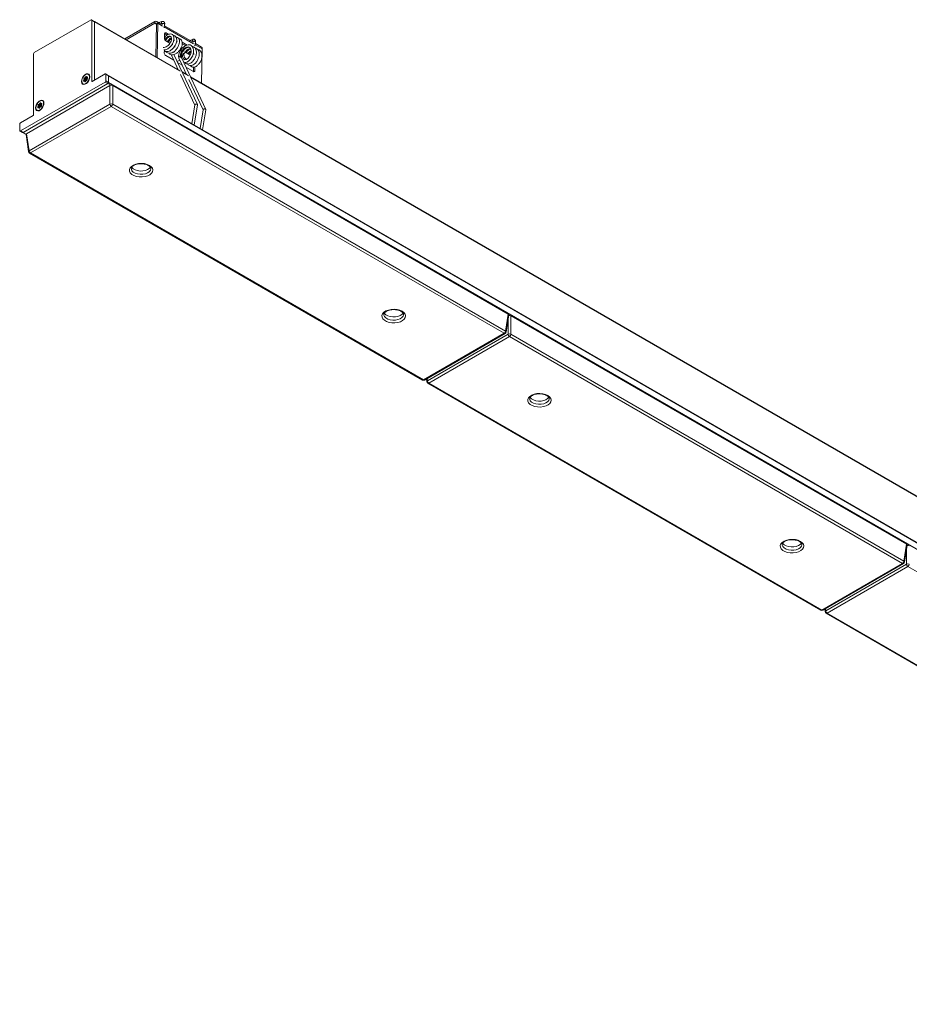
# Model space of a CAD drawing. Header units: millimetres. Extents: x 12 to 288, y 98 to 274.
# Tile 1 of 6: x 87 to 177, y 104 to 205. Entities that reach past the tile are written whole.
import ezdxf

# ---------------------------------------------------------------- set-up
doc = ezdxf.new("R2010")
doc.units = ezdxf.units.MM

msp = doc.modelspace()

# ---------------------------------------------------------------- linework, layer by layer
at = {"color": 7, "linetype": 'Continuous', "lineweight": 15}
for p, q in [((93.976, 204.718), (88.178, 201.37)), ((94.309, 204.559), (94.026, 204.723)), ((94.047, 198.471), (94.047, 204.677)), ((94.33, 204.514), (94.047, 204.677)), ((103.017, 199.532), (94.309, 204.559)), ((94.33, 198.585), (94.33, 204.514)), ((100.478, 204.532), (97.418, 202.765)), ((100.478, 204.368), (97.559, 202.683)), ((100.478, 204.368), (100.478, 204.532)), ((100.57, 200.945), (100.62, 204.284)), ((100.62, 204.284), (100.761, 204.363)), ((101.197, 204.252), (100.678, 204.551)), ((100.709, 200.865), (100.761, 204.363)), ((101.185, 204.547), (100.869, 204.441)), ((101.17, 204.268), (101.201, 204.278)), ((101.207, 204.314), (101.197, 204.25)), ((101.212, 204.313), (101.207, 204.314)), ((101.4, 203.884), (101.464, 204.272)), ((104.353, 202.43), (101.437, 204.113)), ((101.458, 203.301), (101.451, 202.807)), ((101.461, 203.305), (101.602, 203.384)), ((101.715, 203.159), (101.461, 203.305)), ((101.59, 202.561), (101.997, 202.326)), ((101.859, 203.236), (101.602, 203.384)), ((101.997, 202.996), (101.986, 203.002)), ((102.439, 202.713), (102.397, 202.7)), ((104.342, 202.725), (104.025, 202.619)), ((101.434, 201.65), (101.429, 201.324)), ((101.818, 201.764), (101.794, 201.778)), ((102.1, 201.601), (102.077, 201.615)), ((102.211, 202.202), (102.3, 202.151)), ((102.575, 201.663), (102.575, 201.656)), ((102.722, 202.549), (102.68, 202.537)), ((102.987, 202.425), (102.977, 202.43)), ((103.113, 201.629), (103.254, 201.547)), ((103.266, 201.568), (103.125, 201.649)), ((103.743, 202.148), (103.254, 202.431)), ((103.578, 202.083), (103.26, 202.267)), ((103.732, 201.876), (103.784, 201.895)), ((104.015, 201.712), (104.066, 201.731)), ((104.326, 202.446), (104.358, 202.456)), ((104.364, 202.492), (104.353, 202.428)), ((104.369, 202.491), (104.364, 202.492)), ((104.556, 202.062), (104.62, 202.45)), ((105.204, 201.939), (104.594, 202.291)), ((105.234, 198.252), (105.287, 201.75)), ((88.107, 201.248), (88.107, 195.042)), ((101.568, 201.078), (102.397, 200.599)), ((102.126, 201.177), (102.397, 200.599)), ((102.326, 201.382), (102.509, 201.484)), ((102.4, 200.592), (102.852, 199.627)), ((104.802, 196.078), (102.412, 201.177)), ((103.013, 200.606), (102.75, 200.455)), ((102.911, 200.822), (103.245, 200.109)), ((103.069, 200.973), (103.069, 200.973)), ((103.147, 200.927), (103.151, 200.919)), ((105.65, 195.588), (103.175, 200.869)), ((103.282, 201.094), (103.423, 201.173)), ((103.282, 201.088), (103.423, 201.167)), ((103.282, 201.088), (103.282, 201.094)), ((103.53, 201.368), (103.348, 201.267)), ((103.423, 201.167), (103.423, 201.173)), ((103.483, 200.657), (103.455, 200.715)), ((103.708, 201.338), (104.069, 201.129)), ((104.286, 201.004), (104.352, 200.966)), ((104.365, 201.24), (104.446, 201.308)), ((104.444, 201.401), (104.402, 201.377)), ((104.425, 201.19), (104.426, 201.275)), ((102.789, 200.373), (103.246, 200.109)), ((103.248, 200.103), (103.701, 199.137)), ((103.637, 199.883), (104.396, 199.445)), ((103.978, 200.517), (103.932, 200.544)), ((104.261, 200.354), (104.215, 200.38)), ((104.399, 199.449), (104.405, 199.887)), ((104.54, 199.528), (104.546, 199.917)), ((93.232, 198.574), (93.267, 198.615)), ((93.274, 198.536), (93.232, 198.574)), ((93.248, 198.665), (93.298, 198.681)), ((93.272, 198.643), (93.248, 198.665)), ((93.267, 198.615), (93.309, 198.578)), ((93.272, 198.643), (93.323, 198.659)), ((93.274, 198.536), (93.309, 198.578)), ((93.323, 198.659), (93.298, 198.681)), ((93.418, 198.612), (93.298, 198.681)), ((93.429, 198.509), (93.309, 198.578)), ((93.322, 198.803), (93.356, 198.798)), ((93.322, 198.803), (93.336, 198.751)), ((93.443, 198.59), (93.323, 198.659)), ((93.336, 198.751), (93.369, 198.746)), ((93.456, 198.681), (93.336, 198.751)), ((93.356, 198.798), (93.369, 198.746)), ((93.489, 198.676), (93.369, 198.746)), ((93.377, 198.818), (93.391, 198.869)), ((93.377, 198.818), (93.431, 198.804)), ((93.391, 198.869), (93.446, 198.855)), ((93.418, 198.612), (93.443, 198.59)), ((93.431, 198.804), (93.446, 198.855)), ((93.551, 198.735), (93.431, 198.804)), ((93.489, 198.676), (93.456, 198.681)), ((93.486, 198.567), (93.457, 198.55)), ((93.465, 198.552), (93.508, 198.572)), ((93.498, 198.547), (93.465, 198.552)), ((93.493, 198.606), (93.469, 198.628)), ((93.469, 198.628), (93.503, 198.623)), ((93.498, 198.547), (93.542, 198.567)), ((93.5, 198.905), (93.499, 198.858)), ((93.499, 198.857), (93.499, 198.825)), ((93.542, 198.567), (93.508, 198.572)), ((93.511, 198.797), (93.575, 198.761)), ((93.515, 198.851), (93.554, 198.879)), ((93.515, 198.851), (93.547, 198.804)), ((93.545, 198.567), (93.542, 198.567)), ((93.546, 198.716), (93.546, 198.684)), ((93.547, 198.804), (93.586, 198.833)), ((93.549, 198.708), (93.573, 198.686)), ((93.549, 198.708), (93.555, 198.659)), ((93.588, 198.777), (93.553, 198.735)), ((93.554, 198.879), (93.586, 198.833)), ((93.555, 198.659), (93.579, 198.637)), ((93.573, 198.686), (93.579, 198.637)), ((93.579, 198.637), (93.582, 198.632)), ((93.719, 199.144), (93.69, 199.16)), ((95.39, 199.198), (94.089, 198.447)), ((95.723, 199.039), (95.44, 199.203)), ((95.461, 198.504), (95.461, 199.157)), ((95.744, 198.994), (95.461, 199.157)), ((258.358, 105.152), (95.723, 199.039)), ((95.744, 198.34), (95.744, 198.994)), ((258.378, 105.107), (95.744, 198.994)), ((103.082, 199.138), (104.54, 196.027)), ((103.866, 199.042), (103.244, 199.401)), ((103.93, 198.649), (105.388, 195.537)), ((247.049, 116.384), (104.092, 198.911)), ((104.399, 199.449), (104.54, 199.528)), ((86.764, 193.401), (95.39, 198.381)), ((95.673, 198.218), (87.046, 193.238)), ((95.886, 198.014), (87.399, 193.115)), ((93.13, 198.19), (93.159, 198.174)), ((93.306, 198.5), (93.267, 198.471)), ((93.336, 198.518), (93.308, 198.501)), ((93.32, 198.446), (93.322, 198.493)), ((93.32, 198.446), (93.377, 198.445)), ((93.322, 198.493), (93.378, 198.491)), ((93.43, 198.484), (93.366, 198.521)), ((93.377, 198.445), (93.378, 198.491)), ((93.444, 198.533), (93.429, 198.482)), ((95.673, 198.218), (95.39, 198.381)), ((95.461, 198.504), (95.744, 198.34)), ((95.744, 198.34), (258.378, 104.453)), ((95.886, 196.134), (95.886, 198.014)), ((96.168, 198.014), (96.168, 196.134)), ((136.474, 174.746), (96.168, 198.014)), ((87.661, 191.386), (95.886, 196.134)), ((96.027, 195.903), (87.802, 191.156)), ((88.565, 195.88), (88.6, 195.921)), ((88.607, 195.842), (88.565, 195.88)), ((88.581, 195.971), (88.631, 195.987)), ((88.605, 195.948), (88.581, 195.971)), ((88.6, 195.921), (88.642, 195.884)), ((88.639, 195.806), (88.6, 195.777)), ((88.605, 195.948), (88.656, 195.965)), ((88.607, 195.842), (88.642, 195.884)), ((88.656, 195.965), (88.631, 195.987)), ((88.752, 195.918), (88.631, 195.987)), ((88.669, 195.824), (88.641, 195.807)), ((88.762, 195.814), (88.642, 195.884)), ((88.653, 195.752), (88.655, 195.798)), ((88.653, 195.752), (88.71, 195.751)), ((88.655, 195.798), (88.711, 195.797)), ((88.656, 196.109), (88.689, 196.104)), ((88.656, 196.109), (88.669, 196.056)), ((88.776, 195.896), (88.656, 195.965)), ((88.669, 196.056), (88.702, 196.051)), ((88.789, 195.987), (88.669, 196.056)), ((88.689, 196.104), (88.702, 196.051)), ((88.763, 195.79), (88.699, 195.826)), ((88.822, 195.982), (88.702, 196.051)), ((88.71, 196.124), (88.725, 196.175)), ((88.71, 196.124), (88.764, 196.11)), ((88.71, 195.751), (88.711, 195.797)), ((88.725, 196.175), (88.779, 196.161)), ((88.752, 195.918), (88.776, 195.896)), ((88.777, 195.839), (88.762, 195.788)), ((88.764, 196.11), (88.779, 196.161)), ((88.884, 196.041), (88.764, 196.11)), ((88.822, 195.982), (88.789, 195.987)), ((88.819, 195.873), (88.79, 195.856)), ((88.798, 195.858), (88.841, 195.878)), ((88.831, 195.853), (88.798, 195.858)), ((88.826, 195.912), (88.802, 195.934)), ((88.802, 195.934), (88.836, 195.929)), ((88.831, 195.853), (88.875, 195.873)), ((88.834, 196.21), (88.832, 196.164)), ((88.832, 196.163), (88.832, 196.131)), ((88.875, 195.873), (88.841, 195.878)), ((88.844, 196.103), (88.908, 196.066)), ((88.848, 196.156), (88.887, 196.185)), ((88.848, 196.156), (88.88, 196.11)), ((88.878, 195.873), (88.875, 195.873)), ((88.879, 196.022), (88.879, 195.989)), ((88.88, 196.11), (88.919, 196.139)), ((88.882, 196.014), (88.906, 195.992)), ((88.882, 196.014), (88.888, 195.965)), ((88.921, 196.082), (88.886, 196.041)), ((88.887, 196.185), (88.919, 196.139)), ((88.888, 195.965), (88.912, 195.942)), ((88.906, 195.992), (88.912, 195.942)), ((88.912, 195.942), (88.916, 195.938)), ((89.052, 196.45), (89.023, 196.466)), ((136.071, 172.786), (96.027, 195.903)), ((96.168, 196.134), (136.212, 173.017)), ((104.543, 196.043), (104.226, 194.131)), ((104.466, 193.992), (104.806, 196.047)), ((105.391, 195.553), (105.075, 193.641)), ((105.315, 193.502), (105.655, 195.557)), ((88.065, 194.969), (86.764, 194.218)), ((88.463, 195.496), (88.492, 195.48)), ((86.693, 194.095), (86.693, 193.442)), ((86.714, 193.396), (86.996, 193.233)), ((86.764, 193.401), (87.046, 193.238)), ((86.996, 193.233), (87.341, 193.034)), ((87.342, 193.024), (87.605, 191.289)), ((87.399, 193.115), (87.661, 191.386)), ((87.702, 191.146), (127.746, 168.029)), ((87.802, 191.156), (127.846, 168.039)), ((100.067, 189.564), (100.067, 189.576)), ((125.806, 174.705), (125.806, 174.717)), ((136.212, 173.017), (136.474, 174.746)), ((136.269, 172.92), (136.531, 174.654)), ((136.755, 174.583), (136.755, 172.703)), ((177.062, 151.315), (136.755, 174.583)), ((127.846, 168.039), (136.071, 172.786)), ((127.946, 168.029), (136.171, 172.777)), ((128.249, 167.955), (136.474, 172.703)), ((136.615, 172.473), (128.39, 167.725)), ((176.659, 149.356), (136.615, 172.473)), ((136.755, 172.703), (176.8, 149.586)), ((128.149, 168.146), (128.192, 167.858)), ((128.29, 167.715), (168.334, 144.598)), ((128.39, 167.725), (168.434, 144.608)), ((140.655, 166.133), (140.655, 166.145)), ((166.394, 151.274), (166.394, 151.286)), ((176.8, 149.586), (177.062, 151.315)), ((176.857, 149.489), (177.119, 151.224)), ((168.434, 144.608), (176.659, 149.356)), ((168.534, 144.598), (176.759, 149.346)), ((168.837, 144.524), (177.062, 149.272)), ((177.203, 149.042), (168.978, 144.294)), ((217.247, 125.925), (177.203, 149.042)), ((168.737, 144.715), (168.78, 144.427)), ((168.878, 144.284), (208.922, 121.167)), ((168.978, 144.294), (209.022, 121.177))]:
    msp.add_line(p, q, dxfattribs=at)
at = {"color": 8, "linetype": 'Continuous', "lineweight": 15}
for p, q in [((103.037, 199.487), (94.33, 204.514)), ((100.62, 204.287), (100.478, 204.368)), ((101.249, 204.081), (100.761, 204.363)), ((104.405, 202.259), (101.416, 203.984)), ((105.287, 201.75), (104.573, 202.162)), ((93.499, 198.825), (93.446, 198.855)), ((93.59, 198.779), (93.547, 198.804)), ((93.551, 198.735), (93.549, 198.729)), ((93.561, 198.769), (93.551, 198.735)), ((93.551, 198.735), (93.553, 198.734)), ((93.612, 198.818), (93.586, 198.833)), ((103.886, 198.997), (103.266, 199.355)), ((247.068, 116.34), (104.114, 198.865)), ((93.274, 198.536), (93.321, 198.509)), ((93.401, 198.431), (93.377, 198.445)), ((93.423, 198.465), (93.378, 198.491)), ((93.429, 198.509), (93.415, 198.492)), ((94.047, 198.471), (94.089, 198.447)), ((95.975, 198.044), (95.673, 198.218)), ((88.607, 195.842), (88.654, 195.815)), ((88.734, 195.737), (88.71, 195.751)), ((88.756, 195.771), (88.711, 195.797)), ((88.762, 195.814), (88.748, 195.798)), ((88.832, 196.131), (88.779, 196.161)), ((88.923, 196.085), (88.88, 196.11)), ((88.884, 196.041), (88.882, 196.035)), ((88.894, 196.074), (88.884, 196.041)), ((88.884, 196.041), (88.886, 196.04)), ((88.945, 196.124), (88.919, 196.139)), ((87.046, 193.238), (87.348, 193.064)), ((136.563, 174.613), (136.528, 174.633)), ((136.474, 172.703), (136.474, 174.274)), ((128.215, 168.184), (128.249, 167.955)), ((177.062, 149.272), (177.062, 150.843)), ((177.15, 151.182), (177.116, 151.202)), ((168.803, 144.753), (168.837, 144.524))]:
    msp.add_line(p, q, dxfattribs=at)
at = {"color": 8, "linetype": 'Continuous', "lineweight": 15, "flags": 128}
for points in [[(101.206, 204.309), (101.174, 204.338), (101.148, 204.38), (101.134, 204.429), (101.134, 204.477), (101.149, 204.517), (101.175, 204.542), (101.185, 204.547)], [(101.207, 204.314), (101.216, 204.331), (101.244, 204.346), (101.285, 204.354), (101.334, 204.352), (101.383, 204.341), (101.425, 204.323)], [(101.425, 204.323), (101.454, 204.301), (101.464, 204.277), (101.464, 204.272)], [(104.363, 202.487), (104.33, 202.516), (104.304, 202.558), (104.291, 202.607), (104.291, 202.655), (104.305, 202.694), (104.331, 202.72), (104.342, 202.725)], [(104.364, 202.492), (104.373, 202.508), (104.4, 202.524), (104.442, 202.531), (104.491, 202.53), (104.54, 202.519), (104.582, 202.501)], [(104.582, 202.501), (104.61, 202.478), (104.621, 202.455), (104.62, 202.45)], [(93.547, 198.723), (93.547, 198.723), (93.541, 198.711), (93.533, 198.701), (93.525, 198.692), (93.516, 198.684), (93.507, 198.679), (93.498, 198.676), (93.489, 198.676)], [(93.429, 198.509), (93.435, 198.505), (93.436, 198.504)], [(88.762, 195.814), (88.768, 195.811), (88.769, 195.81)], [(88.88, 196.029), (88.88, 196.029), (88.874, 196.017), (88.866, 196.007), (88.858, 195.997), (88.849, 195.99), (88.84, 195.985), (88.831, 195.982), (88.822, 195.982)], [(98.067, 189.561), (98.072, 189.505), (98.137, 189.352), (98.27, 189.215), (98.463, 189.104), (98.7, 189.027), (98.965, 188.989), (99.237, 188.995), (99.497, 189.042), (99.724, 189.129), (99.903, 189.247), (100.02, 189.389), (100.067, 189.544), (100.067, 189.564)], [(123.806, 174.703), (123.811, 174.646), (123.876, 174.493), (124.009, 174.356), (124.202, 174.245), (124.439, 174.168), (124.704, 174.131), (124.976, 174.136), (125.235, 174.184), (125.463, 174.27), (125.642, 174.388), (125.759, 174.53), (125.805, 174.685), (125.806, 174.705)], [(138.655, 166.13), (138.66, 166.074), (138.725, 165.921), (138.858, 165.784), (139.051, 165.673), (139.288, 165.596), (139.553, 165.558), (139.825, 165.564), (140.085, 165.611), (140.312, 165.698), (140.491, 165.816), (140.608, 165.958), (140.655, 166.113), (140.655, 166.133)], [(164.394, 151.272), (164.399, 151.215), (164.464, 151.062), (164.597, 150.925), (164.79, 150.814), (165.027, 150.737), (165.292, 150.7), (165.564, 150.705), (165.823, 150.753), (166.051, 150.839), (166.23, 150.957), (166.347, 151.099), (166.393, 151.254), (166.394, 151.274)]]:
    msp.add_lwpolyline(points, dxfattribs=at)
at = {"color": 7, "linetype": 'Continuous', "lineweight": 15, "flags": 128}
for points in [[(103.387, 200.416), (103.451, 200.388), (103.554, 200.376), (103.728, 200.414), (103.9, 200.511), (104.112, 200.721), (104.292, 201.015), (104.4, 201.348), (104.419, 201.628), (104.383, 201.817), (104.28, 202.009), (104.183, 202.097), (104.062, 202.155), (103.849, 202.175), (103.67, 202.13), (103.509, 202.048), (103.296, 201.875), (103.18, 201.745), (103.072, 201.587), (102.976, 201.401), (102.911, 201.201), (102.911, 201.201), (102.888, 200.992), (102.91, 200.881)], [(103.344, 200.855), (103.4, 200.703), (103.519, 200.637), (103.679, 200.669), (103.853, 200.795), (104.01, 200.999), (104.122, 201.246), (104.169, 201.503), (104.141, 201.729), (104.039, 201.889), (103.875, 201.962), (103.674, 201.935), (103.466, 201.816), (103.277, 201.625), (103.156, 201.431), (103.081, 201.231), (103.061, 201.018), (103.069, 200.973), (103.069, 200.973)], [(103.127, 201.644), (103.127, 201.647), (103.125, 201.649), (103.122, 201.65), (103.119, 201.649), (103.116, 201.646), (103.113, 201.642), (103.111, 201.638), (103.11, 201.634), (103.111, 201.631), (103.113, 201.629), (103.116, 201.628), (103.119, 201.629), (103.122, 201.632), (103.125, 201.635), (103.127, 201.64), (103.127, 201.644)], [(103.254, 201.547), (103.257, 201.546), (103.26, 201.548), (103.264, 201.55), (103.266, 201.554), (103.268, 201.558), (103.269, 201.562)], [(103.269, 201.562), (103.268, 201.566), (103.266, 201.568)], [(102.91, 200.829), (102.901, 200.856), (102.91, 200.894), (102.937, 200.929), (102.977, 200.957), (103.026, 200.972), (103.069, 200.973)], [(92.986, 198.43), (93.012, 198.613), (93.085, 198.803), (93.198, 198.977), (93.337, 199.115), (93.484, 199.2), (93.622, 199.222), (93.735, 199.178), (93.809, 199.073), (93.835, 198.92), (93.809, 198.738), (93.735, 198.548), (93.622, 198.373), (93.484, 198.235), (93.337, 198.15), (93.198, 198.129), (93.085, 198.173), (93.012, 198.278), (92.986, 198.43)], [(93.532, 198.31), (93.387, 198.206), (93.246, 198.164), (93.127, 198.192), (93.046, 198.285), (93.015, 198.431), (93.036, 198.61), (93.109, 198.797), (93.222, 198.969), (93.36, 199.1), (93.506, 199.174), (93.638, 199.181), (93.74, 199.119), (93.797, 198.998), (93.802, 198.833), (93.754, 198.646), (93.66, 198.464), (93.532, 198.31)], [(93.267, 198.471), (93.247, 198.461), (93.229, 198.459), (93.214, 198.466), (93.205, 198.48), (93.202, 198.501), (93.206, 198.526), (93.217, 198.551), (93.232, 198.574)], [(93.248, 198.665), (93.238, 198.679), (93.236, 198.7), (93.24, 198.725), (93.25, 198.75), (93.266, 198.773), (93.285, 198.791), (93.304, 198.801), (93.322, 198.803)], [(93.298, 198.681), (93.294, 198.689), (93.292, 198.699), (93.294, 198.711), (93.3, 198.724), (93.307, 198.735), (93.317, 198.744), (93.327, 198.75), (93.336, 198.751)], [(93.391, 198.869), (93.402, 198.894), (93.417, 198.917), (93.436, 198.935), (93.456, 198.945), (93.474, 198.947), (93.489, 198.94), (93.498, 198.925), (93.5, 198.905)], [(93.432, 198.671), (93.426, 198.664), (93.421, 198.656), (93.417, 198.648), (93.414, 198.639), (93.413, 198.63), (93.413, 198.623), (93.415, 198.617), (93.418, 198.612)], [(93.45, 198.656), (93.448, 198.653), (93.425, 198.609)], [(93.446, 198.855), (93.451, 198.868), (93.459, 198.879), (93.468, 198.888), (93.478, 198.893), (93.487, 198.894), (93.494, 198.891), (93.499, 198.884), (93.5, 198.882)], [(93.573, 198.686), (93.582, 198.671), (93.585, 198.65), (93.581, 198.626), (93.57, 198.6), (93.555, 198.578), (93.536, 198.56), (93.517, 198.549), (93.498, 198.547)], [(93.499, 198.858), (93.499, 198.855), (93.5, 198.852), (93.502, 198.849), (93.504, 198.848), (93.506, 198.847), (93.509, 198.848), (93.512, 198.849), (93.515, 198.851)], [(93.499, 198.825), (93.5, 198.816), (93.502, 198.808), (93.507, 198.801), (93.513, 198.796), (93.52, 198.795), (93.529, 198.795), (93.538, 198.798), (93.547, 198.804)], [(93.554, 198.879), (93.574, 198.89), (93.592, 198.892), (93.607, 198.885), (93.616, 198.87), (93.618, 198.849), (93.614, 198.825), (93.604, 198.8), (93.588, 198.777)], [(93.586, 198.833), (93.596, 198.838), (93.605, 198.839), (93.613, 198.836), (93.616, 198.831)], [(93.277, 198.479), (93.272, 198.479), (93.265, 198.482), (93.26, 198.49), (93.259, 198.5), (93.261, 198.512), (93.266, 198.525), (93.274, 198.536)], [(93.322, 198.493), (93.322, 198.496), (93.321, 198.499), (93.319, 198.501), (93.317, 198.503), (93.315, 198.503), (93.312, 198.503), (93.309, 198.502), (93.306, 198.5)], [(93.429, 198.482), (93.419, 198.457), (93.403, 198.434), (93.385, 198.416), (93.365, 198.405), (93.347, 198.403), (93.332, 198.41), (93.323, 198.425), (93.32, 198.446)], [(93.378, 198.491), (93.378, 198.502), (93.375, 198.51), (93.371, 198.517), (93.364, 198.521), (93.357, 198.523), (93.348, 198.523), (93.339, 198.519), (93.336, 198.518)], [(93.394, 198.423), (93.39, 198.423), (93.383, 198.427), (93.378, 198.434), (93.377, 198.445)], [(88.319, 195.736), (88.345, 195.919), (88.418, 196.108), (88.531, 196.283), (88.67, 196.421), (88.817, 196.506), (88.956, 196.528), (89.068, 196.484), (89.142, 196.379), (89.168, 196.226), (89.142, 196.044), (89.068, 195.854), (88.956, 195.679), (88.817, 195.541), (88.67, 195.456), (88.531, 195.434), (88.418, 195.479), (88.345, 195.583), (88.319, 195.736)], [(88.865, 195.616), (88.72, 195.511), (88.579, 195.47), (88.46, 195.498), (88.379, 195.591), (88.348, 195.737), (88.37, 195.916), (88.442, 196.103), (88.555, 196.274), (88.693, 196.406), (88.839, 196.48), (88.971, 196.487), (89.073, 196.425), (89.13, 196.304), (89.135, 196.139), (89.087, 195.952), (88.993, 195.77), (88.865, 195.616)], [(88.6, 195.777), (88.58, 195.767), (88.562, 195.765), (88.547, 195.771), (88.538, 195.786), (88.535, 195.807), (88.539, 195.832), (88.55, 195.857), (88.565, 195.88)], [(88.581, 195.971), (88.572, 195.985), (88.569, 196.006), (88.573, 196.031), (88.583, 196.056), (88.599, 196.079), (88.618, 196.097), (88.637, 196.107), (88.656, 196.109)], [(88.61, 195.785), (88.605, 195.785), (88.598, 195.788), (88.593, 195.795), (88.592, 195.806), (88.594, 195.818), (88.599, 195.831), (88.607, 195.842)], [(88.631, 195.987), (88.627, 195.994), (88.625, 196.005), (88.627, 196.017), (88.633, 196.03), (88.64, 196.041), (88.65, 196.05), (88.66, 196.055), (88.669, 196.056)], [(88.655, 195.798), (88.655, 195.802), (88.654, 195.805), (88.652, 195.807), (88.65, 195.808), (88.648, 195.809), (88.645, 195.809), (88.642, 195.808), (88.639, 195.806)], [(88.762, 195.788), (88.752, 195.762), (88.736, 195.74), (88.718, 195.722), (88.698, 195.711), (88.68, 195.709), (88.665, 195.716), (88.656, 195.731), (88.653, 195.752)], [(88.711, 195.797), (88.711, 195.807), (88.708, 195.816), (88.704, 195.823), (88.698, 195.827), (88.69, 195.829), (88.682, 195.829), (88.672, 195.825), (88.669, 195.824)], [(88.727, 195.729), (88.723, 195.729), (88.716, 195.733), (88.711, 195.74), (88.71, 195.751)], [(88.725, 196.175), (88.735, 196.2), (88.751, 196.223), (88.769, 196.24), (88.789, 196.251), (88.807, 196.253), (88.822, 196.246), (88.831, 196.231), (88.834, 196.21)], [(88.765, 195.977), (88.759, 195.97), (88.754, 195.962), (88.75, 195.953), (88.747, 195.945), (88.746, 195.936), (88.746, 195.929), (88.748, 195.922), (88.752, 195.918)], [(88.795, 195.982), (88.781, 195.959), (88.758, 195.915)], [(88.779, 196.161), (88.784, 196.174), (88.792, 196.185), (88.801, 196.194), (88.811, 196.199), (88.82, 196.2), (88.828, 196.197), (88.832, 196.189), (88.833, 196.187)], [(88.906, 195.992), (88.915, 195.977), (88.918, 195.956), (88.914, 195.932), (88.903, 195.906), (88.888, 195.883), (88.869, 195.866), (88.85, 195.855), (88.831, 195.853)], [(88.832, 196.164), (88.832, 196.16), (88.833, 196.158), (88.835, 196.155), (88.837, 196.154), (88.839, 196.153), (88.842, 196.153), (88.845, 196.154), (88.848, 196.156)], [(88.832, 196.131), (88.833, 196.122), (88.835, 196.113), (88.84, 196.107), (88.846, 196.102), (88.853, 196.1), (88.862, 196.101), (88.871, 196.104), (88.88, 196.11)], [(88.887, 196.185), (88.907, 196.196), (88.925, 196.198), (88.94, 196.191), (88.949, 196.176), (88.952, 196.155), (88.947, 196.131), (88.937, 196.105), (88.921, 196.082)], [(88.919, 196.139), (88.929, 196.144), (88.938, 196.145), (88.946, 196.142), (88.949, 196.137)], [(99.916, 189.89), (100.1, 189.753), (100.22, 189.594), (100.267, 189.422), (100.238, 189.249), (100.136, 189.086), (99.967, 188.942), (99.742, 188.827), (99.474, 188.749), (99.18, 188.711), (98.88, 188.716), (98.591, 188.765), (98.332, 188.853), (98.119, 188.976), (97.966, 189.125), (97.882, 189.292), (97.873, 189.466), (97.938, 189.635), (98.075, 189.79), (98.274, 189.92), (98.522, 190.018), (98.805, 190.076), (99.105, 190.093), (99.402, 190.066), (99.678, 189.997), (99.916, 189.89)], [(98.113, 189.717), (98.137, 189.678), (98.27, 189.541), (98.463, 189.43), (98.7, 189.353), (98.965, 189.316), (99.237, 189.321), (99.497, 189.369), (99.724, 189.455), (99.903, 189.574), (100.016, 189.709)], [(125.654, 175.032), (125.839, 174.894), (125.958, 174.735), (126.005, 174.563), (125.977, 174.391), (125.875, 174.227), (125.706, 174.084), (125.48, 173.969), (125.212, 173.89), (124.919, 173.852), (124.618, 173.857), (124.329, 173.906), (124.07, 173.994), (123.858, 174.117), (123.705, 174.267), (123.621, 174.433), (123.611, 174.607), (123.677, 174.776), (123.813, 174.931), (124.012, 175.061), (124.261, 175.159), (124.544, 175.218), (124.844, 175.234), (125.141, 175.207), (125.417, 175.138), (125.654, 175.032)], [(123.852, 174.859), (123.876, 174.82), (124.009, 174.683), (124.202, 174.572), (124.439, 174.495), (124.704, 174.457), (124.976, 174.463), (125.235, 174.51), (125.463, 174.597), (125.642, 174.715), (125.755, 174.85)], [(140.504, 166.459), (140.688, 166.322), (140.808, 166.163), (140.855, 165.991), (140.826, 165.818), (140.724, 165.655), (140.555, 165.511), (140.33, 165.396), (140.062, 165.318), (139.768, 165.28), (139.467, 165.285), (139.179, 165.334), (138.92, 165.422), (138.707, 165.545), (138.554, 165.694), (138.47, 165.861), (138.46, 166.035), (138.526, 166.204), (138.663, 166.359), (138.862, 166.489), (139.11, 166.587), (139.393, 166.645), (139.693, 166.662), (139.99, 166.635), (140.266, 166.566), (140.504, 166.459)], [(138.701, 166.287), (138.725, 166.248), (138.858, 166.111), (139.051, 165.999), (139.288, 165.922), (139.553, 165.885), (139.825, 165.89), (140.085, 165.938), (140.312, 166.024), (140.491, 166.143), (140.604, 166.278)], [(166.242, 151.601), (166.427, 151.463), (166.546, 151.304), (166.593, 151.133), (166.565, 150.96), (166.463, 150.796), (166.294, 150.653), (166.068, 150.538), (165.8, 150.459), (165.507, 150.421), (165.206, 150.427), (164.917, 150.475), (164.658, 150.563), (164.446, 150.686), (164.293, 150.836), (164.209, 151.002), (164.199, 151.176), (164.265, 151.345), (164.401, 151.5), (164.6, 151.63), (164.849, 151.728), (165.132, 151.787), (165.432, 151.803), (165.729, 151.776), (166.005, 151.707), (166.242, 151.601)], [(164.44, 151.428), (164.464, 151.389), (164.597, 151.252), (164.79, 151.141), (165.027, 151.064), (165.292, 151.026), (165.564, 151.032), (165.823, 151.079), (166.051, 151.166), (166.23, 151.284), (166.343, 151.419)]]:
    msp.add_lwpolyline(points, dxfattribs=at)
at = {"color": 7, "linetype": 'Continuous', "lineweight": 15}
for centre, radius, start, end in [((94.004, 204.684), 0.0437, 350.78611, 129.20314), ((94.279, 204.518), 0.0506, 354.5644, 54.12317), ((100.589, 204.395), 0.176, 349.30258, 128.95493), ((100.533, 204.3), 0.0878, 349.30306, 128.95377), ((105.094, 201.778), 0.195, 351.68271, 55.67188), ((88.261, 201.241), 0.154, 122.60563, 177.39449), ((93.253, 198.632), 0.0221, 312.00269, 28.888), ((93.265, 198.627), 0.0663, 312.00199, 28.88903), ((93.353, 198.822), 0.0242, 277.59849, 349.41304), ((93.36, 198.818), 0.0727, 277.59866, 349.41312), ((93.434, 198.649), 0.04, 246.38627, 329.93832), ((93.455, 198.651), 0.0306, 88.37932, 138.39129), ((93.459, 198.626), 0.04, 246.38648, 329.93825), ((93.468, 198.528), 0.0242, 97.59802, 169.4138), ((93.431, 198.647), 0.0425, 334.36128, 53.84617), ((93.505, 198.536), 0.0366, 85.23179, 122.26037), ((93.471, 198.647), 0.0349, 12.24341, 57.94851), ((93.457, 198.642), 0.0493, 337.49504, 13.6469), ((93.568, 198.719), 0.0221, 132.00256, 208.88813), ((93.581, 198.682), 0.035, 177.47372, 221.9558), ((95.418, 199.164), 0.0437, 350.78592, 129.20315), ((95.696, 198.999), 0.0486, 353.19556, 55.49201), ((95.694, 198.999), 0.0499, 354.12837, 54.5592), ((94.073, 198.467), 0.0262, 170.786, 309.20309), ((95.307, 198.511), 0.154, 302.6055, 357.39456), ((95.59, 198.347), 0.154, 302.6055, 357.39456), ((88.586, 195.938), 0.0221, 312.00161, 28.89006), ((88.598, 195.933), 0.0663, 312.00199, 28.88903), ((88.686, 196.128), 0.0242, 277.59849, 349.41304), ((88.693, 196.124), 0.0727, 277.59866, 349.41312), ((88.768, 195.954), 0.04, 246.38588, 329.93871), ((88.788, 195.956), 0.0306, 88.37946, 138.39115), ((88.792, 195.932), 0.04, 246.38648, 329.93825), ((88.801, 195.834), 0.0242, 97.59802, 169.4138), ((88.764, 195.953), 0.0425, 334.36177, 53.84568), ((88.838, 195.842), 0.0366, 85.23183, 122.26075), ((88.804, 195.952), 0.0349, 12.24341, 57.94851), ((88.79, 195.948), 0.0493, 337.49504, 13.6469), ((88.901, 196.025), 0.0221, 132.00247, 208.88871), ((88.914, 195.988), 0.035, 177.47399, 221.95488), ((96.027, 195.794), 0.368, 67.47858, 112.52118), ((96.195, 196.165), 0.311, 185.68939, 237.199), ((95.858, 196.165), 0.311, 302.80083, 354.31103), ((88.015, 195.046), 0.0922, 302.60534, 357.39451), ((86.846, 194.088), 0.154, 122.60538, 177.39468), ((86.736, 193.435), 0.0437, 170.7856, 309.20347), ((87.017, 193.279), 0.0503, 245.69271, 305.61773), ((87.802, 191.319), 0.2, 188.61629, 240.00269), ((87.971, 191.417), 0.311, 185.68939, 237.199), ((135.902, 173.048), 0.311, 302.80083, 354.31103), ((136.071, 172.95), 0.2, 299.99731, 351.38371), ((136.615, 172.363), 0.368, 67.47873, 112.52127), ((136.783, 172.734), 0.311, 185.68899, 237.19915), ((136.446, 172.734), 0.311, 302.80083, 354.31103), ((127.846, 168.202), 0.2, 240.00269, 299.99731), ((128.39, 167.888), 0.2, 188.61629, 240.00269), ((128.559, 167.986), 0.311, 185.68899, 237.19915), ((176.49, 149.617), 0.311, 302.80083, 354.31103), ((176.659, 149.519), 0.2, 299.99731, 351.38371), ((177.203, 148.932), 0.368, 67.47858, 112.52118), ((177.371, 149.303), 0.311, 185.68939, 237.199), ((177.034, 149.303), 0.311, 302.80083, 354.31103), ((168.434, 144.771), 0.2, 240.00269, 299.99731), ((168.978, 144.457), 0.2, 188.61629, 240.00269), ((169.146, 144.555), 0.311, 185.68939, 237.199)]:
    msp.add_arc(centre, radius, start, end, dxfattribs=at)
at = {"color": 8, "linetype": 'Continuous', "lineweight": 15}
for centre, radius, start, end in [((93.401, 198.561), 0.051, 331.82947, 34.77244), ((93.35, 198.574), 0.103, 320.05235, 335.97754), ((88.684, 195.88), 0.103, 320.05235, 335.97754), ((88.735, 195.867), 0.0501, 333.67601, 35.02155), ((87.708, 191.294), 0.103, 116.6219, 182.65303), ((87.744, 191.233), 0.0969, 244.41344, 306.89699), ((136.129, 172.867), 0.0995, 234.01802, 294.67151), ((136.162, 172.923), 0.106, 358.43538, 62.28972), ((127.788, 168.119), 0.0995, 245.3289, 305.98153), ((127.905, 168.119), 0.0995, 234.01802, 294.67151), ((128.296, 167.863), 0.103, 116.62249, 182.65247), ((128.332, 167.802), 0.0969, 244.41344, 306.89699), ((176.75, 149.492), 0.106, 358.4354, 62.29012), ((176.717, 149.436), 0.0995, 234.02206, 294.66665), ((168.376, 144.688), 0.0995, 245.3289, 305.98153), ((168.493, 144.688), 0.0995, 234.02206, 294.66665), ((168.884, 144.432), 0.103, 116.6219, 182.65303), ((168.92, 144.371), 0.0969, 244.41344, 306.89699)]:
    msp.add_arc(centre, radius, start, end, dxfattribs=at)
at = {"color": 7, "linetype": 'Continuous', "lineweight": 15}
for centre, major_axis, ratio, start_param, end_param in [((101.592, 202.725), (-0.097, 0.175), 0.587367, 0.7945175, 2.3653138), ((101.6, 203.22), (-0.097, 0.175), 0.587367, 5.5069065, 7.0777028), ((102.295, 201.825), (-0.193, 0.346), 0.587367, 4.6431226, 4.8763943), ((101.57, 201.243), (-0.097, 0.175), 0.587367, 0.7945175, 2.3653138), ((103.562, 200.926), (-0.193, 0.346), 0.587367, 0.7945175, 2.0551944), ((103.562, 200.933), (-0.193, 0.346), 0.587367, 6.2831571, 7.0777028), ((103.703, 201.005), (-0.193, 0.346), 0.587367, 0.7945175, 2.3653138), ((103.703, 201.011), (-0.193, 0.346), 0.587367, 5.5069065, 7.0777028), ((104.399, 199.61), (-0.097, 0.175), 0.587367, 2.3653138, 3.9361102), ((96.027, 197.931), (0.2, 0), 0.5816896, 0.7891963, 2.3523964), ((87.542, 193.034), (0.202, 0), 0.5729191, 2.3599926, 3.228188), ((136.331, 174.664), (0.202, 0), 0.5729191, 6.1965899, 7.0647854), ((136.615, 174.501), (0.2, 0), 0.5816896, 0.7891963, 2.0418656), ((176.919, 151.234), (0.202, 0), 0.5729191, 6.1965899, 7.0647854), ((177.203, 151.07), (0.2, 0), 0.5816896, 0.7891963, 2.0418656)]:
    msp.add_ellipse(centre, major_axis=major_axis, ratio=ratio, start_param=start_param, end_param=end_param, dxfattribs=at)
for points, knots in [([(101.464, 204.272), (101.466, 204.291), (101.47, 204.33), (101.463, 204.39), (101.443, 204.447), (101.41, 204.497), (101.367, 204.533), (101.314, 204.555), (101.252, 204.563), (101.207, 204.552), (101.185, 204.547)], [0, 0, 0, 0, 0.1046695, 0.2205673, 0.34551, 0.4762605, 0.6089404, 0.7411726, 0.872079, 1, 1, 1, 1]), ([(101.314, 201.91), (101.316, 201.909), (101.369, 201.878), (101.517, 201.909), (101.727, 202.009), (101.926, 202.198), (102.078, 202.432), (102.163, 202.674), (102.17, 202.885), (102.101, 203.029), (101.97, 203.082), (101.802, 203.033), (101.624, 202.897), (101.531, 202.752), (101.486, 202.682)], [0, 0, 0, 0, 0.00291336, 0.09412668, 0.18515157, 0.27691089, 0.3679533, 0.4591379, 0.55083732, 0.64178822, 0.73321069, 0.82471128, 0.91565126, 1, 1, 1, 1]), ([(101.381, 201.645), (101.436, 201.647), (101.553, 201.65), (101.76, 201.738), (101.993, 201.908), (102.214, 202.177), (102.363, 202.479), (102.42, 202.742), (102.413, 202.957), (102.351, 203.115), (102.255, 203.216), (102.134, 203.279), (101.967, 203.285), (101.798, 203.222), (101.639, 203.113), (101.52, 203), (101.46, 202.912), (101.452, 202.901)], [0, 0, 0, 0, 0.0562962, 0.1212574, 0.2086947, 0.3033542, 0.3985162, 0.482534, 0.5448592, 0.6182337, 0.6662299, 0.7175969, 0.7952267, 0.8555636, 0.9111277, 0.989192, 1, 1, 1, 1]), ([(101.432, 201.547), (101.496, 201.517), (101.614, 201.462), (101.826, 201.487), (102.042, 201.573), (102.276, 201.746), (102.497, 202.013), (102.646, 202.316), (102.703, 202.579), (102.695, 202.794), (102.634, 202.952), (102.538, 203.051), (102.448, 203.106), (102.372, 203.104), (102.341, 203.103)], [0, 0, 0, 0, 0.0937445, 0.1735382, 0.2505719, 0.3542584, 0.4665096, 0.5793565, 0.6789882, 0.7528959, 0.8399064, 0.8968221, 0.9577353, 1, 1, 1, 1]), ([(101.546, 202.599), (101.551, 202.611), (101.591, 202.707), (101.715, 202.855), (101.888, 202.992), (102.042, 203.039), (102.104, 202.999), (102.128, 202.984)], [0, 0, 0, 0, 0.0367275, 0.3041662, 0.5693946, 0.8358428, 1, 1, 1, 1]), ([(101.558, 202.589), (101.567, 202.607), (101.6, 202.675), (101.673, 202.777), (101.769, 202.883), (101.852, 202.952), (101.898, 202.974), (101.914, 202.982)], [0, 0, 0, 0, 0.0935385, 0.3580414, 0.6163597, 0.8656566, 1, 1, 1, 1]), ([(101.578, 201.497), (101.579, 201.496), (101.605, 201.449), (101.709, 201.369), (101.887, 201.301), (102.109, 201.323), (102.325, 201.41), (102.559, 201.582), (102.779, 201.85), (102.929, 202.152), (102.986, 202.415), (102.978, 202.63), (102.917, 202.789), (102.821, 202.888), (102.731, 202.943), (102.655, 202.941), (102.624, 202.94)], [0, 0, 0, 0, 0.0025054, 0.0614357, 0.1611077, 0.2349702, 0.3062779, 0.4022572, 0.5061646, 0.6106234, 0.7028494, 0.7712635, 0.8518063, 0.9044915, 0.9608768, 1, 1, 1, 1]), ([(102.157, 202.876), (102.132, 202.871), (102.053, 202.854), (101.907, 202.722), (101.788, 202.576), (101.748, 202.482), (101.744, 202.472)], [0, 0, 0, 0, 0.1762449, 0.5630127, 0.9528319, 1, 1, 1, 1]), ([(101.825, 202.425), (101.831, 202.441), (101.872, 202.541), (101.996, 202.684), (102.12, 202.802), (102.177, 202.816), (102.18, 202.817)], [0, 0, 0, 0, 0.0813099, 0.53027737, 0.97553336, 1, 1, 1, 1]), ([(101.837, 202.418), (101.847, 202.438), (101.881, 202.509), (101.956, 202.614), (102.052, 202.719), (102.12, 202.779), (102.152, 202.795), (102.154, 202.797)], [0, 0, 0, 0, 0.11961, 0.4144927, 0.7024791, 0.9804087, 1, 1, 1, 1]), ([(101.86, 201.334), (101.861, 201.332), (101.888, 201.286), (101.992, 201.206), (102.17, 201.138), (102.392, 201.16), (102.608, 201.246), (102.842, 201.419), (103.062, 201.687), (103.212, 201.989), (103.268, 202.252), (103.261, 202.467), (103.2, 202.626), (103.103, 202.724), (103.013, 202.78), (102.938, 202.777), (102.907, 202.776)], [0, 0, 0, 0, 0.0025054, 0.0614357, 0.1611077, 0.2349701, 0.3062777, 0.4022572, 0.5061646, 0.6106234, 0.7028494, 0.7712635, 0.8518063, 0.9044915, 0.9608768, 1, 1, 1, 1]), ([(101.914, 202.982), (101.927, 202.99), (101.97, 203.014), (102.007, 203.017), (102.031, 203.019)], [0, 0, 0, 0, 0.3197775, 1, 1, 1, 1]), ([(102.374, 202.584), (102.393, 202.602), (102.415, 202.622), (102.435, 202.632), (102.437, 202.633)], [0, 0, 0, 0, 0.8956472, 1, 1, 1, 1]), ([(102.375, 202.59), (102.402, 202.617), (102.433, 202.647), (102.46, 202.653), (102.463, 202.653)], [0, 0, 0, 0, 0.892907, 1, 1, 1, 1]), ([(104.62, 202.45), (104.622, 202.469), (104.627, 202.508), (104.619, 202.568), (104.6, 202.625), (104.567, 202.675), (104.524, 202.711), (104.471, 202.733), (104.408, 202.741), (104.364, 202.73), (104.342, 202.725)], [0, 0, 0, 0, 0.1046712, 0.220569, 0.3455101, 0.4762606, 0.6089406, 0.7411746, 0.8720789, 1, 1, 1, 1]), ([(102.657, 202.421), (102.676, 202.439), (102.698, 202.459), (102.718, 202.469), (102.72, 202.47)], [0, 0, 0, 0, 0.89564673, 1, 1, 1, 1]), ([(102.658, 202.426), (102.685, 202.453), (102.715, 202.483), (102.743, 202.49), (102.746, 202.49)], [0, 0, 0, 0, 0.892907, 1, 1, 1, 1]), ([(103.148, 200.927), (103.142, 200.991), (103.131, 201.119), (103.213, 201.364), (103.358, 201.599), (103.554, 201.793), (103.767, 201.908), (103.95, 201.937), (104.033, 201.886), (104.064, 201.867)], [0, 0, 0, 0, 0.1518309, 0.3025184, 0.453352, 0.6051211, 0.7556355, 0.9068424, 1, 1, 1, 1]), ([(103.166, 201.154), (103.181, 201.205), (103.211, 201.306), (103.289, 201.457), (103.384, 201.596), (103.491, 201.713), (103.584, 201.793), (103.638, 201.824), (103.655, 201.834)], [0, 0, 0, 0, 0.1952314, 0.3870027, 0.5704208, 0.7500727, 0.9237053, 1, 1, 1, 1]), ([(104.099, 201.791), (104.052, 201.789), (103.94, 201.783), (103.745, 201.662), (103.579, 201.502), (103.51, 201.384), (103.487, 201.344)], [0, 0, 0, 0, 0.2200731, 0.5294799, 0.8413281, 1, 1, 1, 1]), ([(103.531, 200.379), (103.534, 200.372), (103.557, 200.323), (103.625, 200.268), (103.726, 200.221), (103.856, 200.206), (104.013, 200.24), (104.204, 200.351), (104.406, 200.551), (104.588, 200.847), (104.693, 201.17), (104.713, 201.446), (104.671, 201.672), (104.584, 201.835), (104.467, 201.938), (104.373, 201.994), (104.303, 201.997), (104.282, 201.998)], [0, 0, 0, 0, 0.0100986, 0.0690919, 0.1225577, 0.1686845, 0.2414318, 0.3146965, 0.4130327, 0.517531, 0.623086, 0.7138089, 0.7817475, 0.8651419, 0.9191429, 0.9752101, 1, 1, 1, 1]), ([(103.609, 201.364), (103.622, 201.386), (103.681, 201.486), (103.838, 201.624), (104.012, 201.735), (104.106, 201.738), (104.134, 201.74)], [0, 0, 0, 0, 0.1039049, 0.4745099, 0.8420519, 1, 1, 1, 1]), ([(103.622, 201.36), (103.638, 201.384), (103.683, 201.453), (103.775, 201.549), (103.867, 201.63), (103.921, 201.661), (103.938, 201.67)], [0, 0, 0, 0, 0.1801281, 0.5230021, 0.8543881, 1, 1, 1, 1]), ([(103.784, 201.895), (103.794, 201.899), (103.838, 201.917), (103.878, 201.918), (103.908, 201.919)], [0, 0, 0, 0, 0.2447174, 1, 1, 1, 1]), ([(103.814, 200.216), (103.817, 200.209), (103.84, 200.16), (103.908, 200.105), (104.009, 200.057), (104.139, 200.043), (104.296, 200.077), (104.486, 200.187), (104.689, 200.388), (104.871, 200.684), (104.976, 201.007), (104.996, 201.283), (104.954, 201.509), (104.867, 201.672), (104.749, 201.775), (104.657, 201.83), (104.589, 201.833), (104.569, 201.834)], [0, 0, 0, 0, 0.0101134, 0.069193, 0.1227371, 0.1689314, 0.2417852, 0.3151572, 0.4136372, 0.5182885, 0.623998, 0.7148538, 0.7828917, 0.8664083, 0.9204883, 0.9766375, 1, 1, 1, 1]), ([(104.162, 201.564), (104.118, 201.542), (104.005, 201.484), (103.884, 201.366), (103.831, 201.279), (103.825, 201.27)], [0, 0, 0, 0, 0.3559671, 0.9304836, 1, 1, 1, 1]), ([(104.066, 201.731), (104.077, 201.736), (104.098, 201.745), (104.116, 201.746), (104.125, 201.747)], [0, 0, 0, 0, 0.531761, 1, 1, 1, 1]), ([(104.097, 200.052), (104.1, 200.045), (104.122, 199.996), (104.191, 199.942), (104.291, 199.894), (104.421, 199.88), (104.578, 199.914), (104.769, 200.024), (104.972, 200.224), (105.154, 200.52), (105.259, 200.844), (105.278, 201.12), (105.236, 201.346), (105.15, 201.509), (105.032, 201.611), (104.94, 201.667), (104.871, 201.67), (104.851, 201.671)], [0, 0, 0, 0, 0.0101134, 0.0691929, 0.1227371, 0.1689315, 0.2417852, 0.3151572, 0.4136372, 0.5182886, 0.623998, 0.7148538, 0.7828917, 0.8664083, 0.9204883, 0.9766377, 1, 1, 1, 1]), ([(102.937, 200.929), (102.936, 200.929), (102.926, 200.918), (102.911, 200.895), (102.903, 200.86), (102.904, 200.834), (102.911, 200.824), (102.912, 200.822)], [0, 0, 0, 0, 0.0223957, 0.3309992, 0.6411926, 0.9565475, 1, 1, 1, 1]), ([(103.069, 200.973), (103.064, 200.973), (103.044, 200.975), (103.009, 200.97), (102.968, 200.954), (102.947, 200.938), (102.937, 200.929)], [0, 0, 0, 0, 0.1155831, 0.4222133, 0.7154336, 1, 1, 1, 1]), ([(103.069, 200.973), (103.073, 200.954), (103.081, 200.922), (103.112, 200.881), (103.139, 200.856), (103.156, 200.842), (103.168, 200.833), (103.177, 200.827), (103.184, 200.824), (103.19, 200.821), (103.194, 200.822), (103.192, 200.832), (103.178, 200.863), (103.159, 200.904), (103.147, 200.927)], [0, 0, 0, 0, 0.1880889, 0.3381074, 0.4130383, 0.4452598, 0.4778063, 0.497121, 0.5165041, 0.5399355, 0.5763916, 0.6455759, 0.7907539, 1, 1, 1, 1]), ([(103.148, 200.957), (103.147, 200.963), (103.138, 201.015), (103.153, 201.088), (103.166, 201.154)], [0, 0, 0, 0, 0.1061915, 1, 1, 1, 1]), ([(103.226, 201.137), (103.214, 201.104), (103.181, 201.015), (103.177, 200.925), (103.175, 200.869)], [0, 0, 0, 0, 0.3755382, 1, 1, 1, 1]), ([(103.906, 201.224), (103.914, 201.238), (103.969, 201.329), (104.067, 201.426), (104.151, 201.469), (104.165, 201.477)], [0, 0, 0, 0, 0.1312916, 0.8562422, 1, 1, 1, 1]), ([(103.918, 201.216), (103.93, 201.234), (103.971, 201.296), (104.055, 201.385), (104.129, 201.444), (104.164, 201.471)], [0, 0, 0, 0, 0.1665118, 0.6045169, 1, 1, 1, 1]), ([(104.37, 201.255), (104.382, 201.268), (104.405, 201.295), (104.433, 201.307), (104.447, 201.313)], [0, 0, 0, 0, 0.48530684, 1, 1, 1, 1]), ([(93.469, 198.628), (93.468, 198.631), (93.466, 198.635), (93.461, 198.643), (93.455, 198.651), (93.449, 198.658), (93.443, 198.663), (93.438, 198.667), (93.435, 198.669), (93.433, 198.67), (93.433, 198.671), (93.432, 198.671), (93.432, 198.671), (93.432, 198.671)], [0, 0, 0, 0, 0.1675241, 0.30677158, 0.49946753, 0.65219049, 0.75950567, 0.88303754, 0.94242613, 0.98303404, 0.99447542, 0.99797037, 1, 1, 1, 1]), ([(93.503, 198.623), (93.507, 198.623), (93.516, 198.623), (93.531, 198.628), (93.547, 198.636), (93.557, 198.645), (93.562, 198.649)], [0, 0, 0, 0, 0.2500059, 0.499984, 0.749371, 1, 1, 1, 1]), ([(88.802, 195.934), (88.801, 195.937), (88.799, 195.941), (88.795, 195.949), (88.788, 195.957), (88.782, 195.964), (88.776, 195.969), (88.772, 195.973), (88.768, 195.975), (88.767, 195.976), (88.766, 195.977), (88.765, 195.977), (88.765, 195.977), (88.765, 195.977)], [0, 0, 0, 0, 0.1675241, 0.30677158, 0.49946753, 0.65219049, 0.75950567, 0.88303754, 0.94242613, 0.98303404, 0.99447542, 0.99797037, 1, 1, 1, 1]), ([(88.836, 195.929), (88.84, 195.929), (88.849, 195.929), (88.864, 195.934), (88.88, 195.942), (88.89, 195.951), (88.895, 195.955)], [0, 0, 0, 0, 0.2500059, 0.499984, 0.749371, 1, 1, 1, 1]), ([(104.805, 196.047), (104.805, 196.049), (104.809, 196.057), (104.805, 196.07), (104.798, 196.086), (104.786, 196.1), (104.77, 196.111), (104.751, 196.12), (104.728, 196.127), (104.703, 196.13), (104.667, 196.129), (104.624, 196.121), (104.581, 196.099), (104.551, 196.072), (104.546, 196.052), (104.544, 196.043)], [0, 0, 0, 0, 0.0234813, 0.0894567, 0.1531484, 0.2147131, 0.2743255, 0.3338544, 0.3953176, 0.4588892, 0.5247375, 0.6493986, 0.7743096, 0.8992148, 1, 1, 1, 1]), ([(105.393, 195.553), (105.395, 195.562), (105.4, 195.582), (105.429, 195.609), (105.472, 195.631), (105.515, 195.64), (105.55, 195.64), (105.575, 195.637), (105.598, 195.631), (105.619, 195.621), (105.635, 195.609), (105.647, 195.595), (105.654, 195.58), (105.657, 195.567), (105.654, 195.559), (105.653, 195.557)], [0, 0, 0, 0, 0.1009283, 0.2256991, 0.3502116, 0.4750582, 0.5379673, 0.600724, 0.6632684, 0.725675, 0.7881054, 0.8507024, 0.9133952, 0.9759811, 1, 1, 1, 1]), ([(98.07, 189.563), (98.072, 189.59), (98.075, 189.644), (98.138, 189.744), (98.256, 189.849), (98.431, 189.943), (98.645, 190.013), (98.886, 190.053), (99.14, 190.061), (99.389, 190.034), (99.613, 189.977), (99.748, 189.918), (99.808, 189.885), (99.816, 189.88)], [0, 0, 0, 0, 0.0978475, 0.192912, 0.2952811, 0.3939762, 0.4926506, 0.5922307, 0.6925149, 0.7929674, 0.8928421, 0.9859773, 1, 1, 1, 1]), ([(99.816, 189.88), (99.842, 189.864), (99.92, 189.816), (100.008, 189.728), (100.06, 189.64), (100.062, 189.592), (100.063, 189.571)], [0, 0, 0, 0, 0.1588791, 0.4618859, 0.7663699, 1, 1, 1, 1]), ([(123.809, 174.704), (123.81, 174.731), (123.813, 174.785), (123.876, 174.885), (123.995, 174.99), (124.17, 175.084), (124.384, 175.154), (124.625, 175.195), (124.878, 175.202), (125.128, 175.175), (125.352, 175.118), (125.487, 175.06), (125.547, 175.026), (125.554, 175.022)], [0, 0, 0, 0, 0.09784777, 0.19291197, 0.29528099, 0.39397608, 0.49265043, 0.59223016, 0.69251408, 0.79296758, 0.89284157, 0.98597697, 1, 1, 1, 1]), ([(125.554, 175.022), (125.581, 175.005), (125.658, 174.957), (125.747, 174.87), (125.799, 174.781), (125.801, 174.733), (125.802, 174.713)], [0, 0, 0, 0, 0.1588787, 0.4618847, 0.7663712, 1, 1, 1, 1]), ([(138.658, 166.132), (138.66, 166.159), (138.663, 166.213), (138.726, 166.313), (138.844, 166.418), (139.019, 166.512), (139.233, 166.582), (139.474, 166.622), (139.728, 166.63), (139.977, 166.603), (140.201, 166.546), (140.336, 166.488), (140.396, 166.454), (140.404, 166.449)], [0, 0, 0, 0, 0.0978476, 0.1929119, 0.2952809, 0.3939761, 0.4926505, 0.5922302, 0.6925142, 0.7929675, 0.8928418, 0.9859773, 1, 1, 1, 1]), ([(140.404, 166.449), (140.43, 166.433), (140.507, 166.385), (140.596, 166.298), (140.648, 166.209), (140.65, 166.161), (140.651, 166.14)], [0, 0, 0, 0, 0.1588795, 0.4618844, 0.7663714, 1, 1, 1, 1]), ([(164.397, 151.273), (164.398, 151.3), (164.401, 151.354), (164.464, 151.454), (164.583, 151.559), (164.758, 151.653), (164.972, 151.723), (165.213, 151.764), (165.466, 151.771), (165.716, 151.744), (165.94, 151.687), (166.075, 151.629), (166.135, 151.595), (166.142, 151.591)], [0, 0, 0, 0, 0.0978474, 0.1929118, 0.2952807, 0.3939758, 0.4926501, 0.59223, 0.6925141, 0.7929676, 0.892841, 0.9859773, 1, 1, 1, 1]), ([(166.142, 151.591), (166.169, 151.574), (166.246, 151.526), (166.335, 151.439), (166.387, 151.35), (166.389, 151.302), (166.39, 151.282)], [0, 0, 0, 0, 0.158876, 0.4618839, 0.7663691, 1, 1, 1, 1])]:
    msp.add_open_spline(points, degree=3, knots=knots, dxfattribs=at)
at = {"color": 8, "linetype": 'Continuous', "lineweight": 15}
for points in [[(93.508, 198.572), (93.507, 198.576), (93.507, 198.585), (93.502, 198.597), (93.496, 198.603), (93.493, 198.606)], [(88.841, 195.878), (88.84, 195.881), (88.84, 195.89), (88.835, 195.902), (88.829, 195.909), (88.826, 195.912)]]:
    msp.add_open_spline(points, degree=3, knots=[0, 0, 0, 0, 0.2268679, 0.6124719, 1, 1, 1, 1], dxfattribs=at)

doc.saveas('drawing.dxf')
